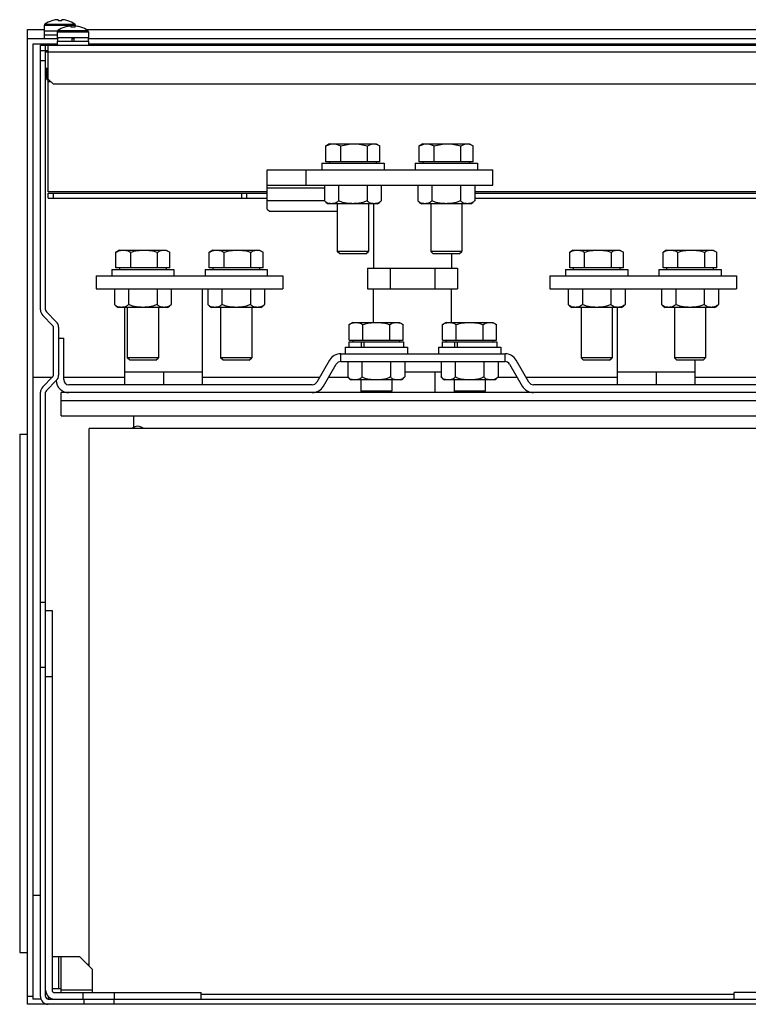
# Model space of a CAD drawing. Header units: millimetres. Extents: x 83 to 681, y 333 to 713.
# Tile 1 of 7: x 83 to 364, y 333 to 713. Entities that reach past the tile are written whole.
import ezdxf

# ---------------------------------------------------------------- set-up
doc = ezdxf.new("R2010")
doc.units = ezdxf.units.MM
doc.header["$LTSCALE"] = 68.636347
doc.layers.get('0').update_dxf_attribs({"linetype": 'CONTINUOUS'})

msp = doc.modelspace()

# ---------------------------------------------------------------- linework, layer by layer
at = {"color": 7, "linetype": 'Continuous'}
for p, q in [((92.42, 708.71), (92.42, 711.03)), ((92.42, 711.03), (104.42, 711.03)), ((92.65, 711.47), (104.19, 711.47)), ((95.33, 712.79), (95.32, 712.81)), ((97.71, 713.19), (97.08, 713.19)), ((97.71, 713.19), (97.71, 712.79)), ((99.13, 712.79), (99.13, 713.19)), ((99.76, 713.19), (99.13, 713.19)), ((101.52, 712.81), (101.51, 712.79)), ((102.71, 710.69), (102.08, 710.69)), ((102.71, 710.29), (102.71, 710.69)), ((104.13, 710.69), (104.13, 710.29)), ((104.76, 710.69), (104.13, 710.69)), ((104.42, 710.69), (104.42, 711.03)), ((85.92, 333.31), (85.92, 709.35)), ((85.92, 709.35), (92.42, 709.35)), ((97.46, 708.71), (92.42, 708.71)), ((92.42, 705.81), (92.42, 707.41)), ((92.42, 707.41), (97.42, 707.41)), ((92.52, 707.41), (92.52, 708.71)), ((97.42, 708.53), (97.42, 706.21)), ((97.42, 708.53), (109.42, 708.53)), ((97.65, 708.97), (109.19, 708.97)), ((100.33, 710.29), (100.32, 710.31)), ((106.52, 710.31), (106.51, 710.29)), ((108.6, 709.35), (658.24, 709.35)), ((109.42, 708.53), (109.42, 706.21)), ((97.52, 705.81), (85.92, 705.81)), ((87.92, 703.81), (87.92, 335.31)), ((97.42, 703.81), (87.92, 703.81)), ((90.92, 601.2), (90.92, 703.31)), ((90.92, 703.31), (675.92, 703.31)), ((92.92, 601.2), (92.92, 703.31)), ((93.92, 646.81), (93.92, 703.31)), ((95.42, 703.31), (95.42, 703.81)), ((109.42, 706.21), (97.42, 706.21)), ((97.42, 704.91), (97.42, 703.31)), ((97.42, 704.91), (109.42, 704.91)), ((97.52, 706.21), (97.52, 704.91)), ((103.09, 704.91), (103.09, 706.21)), ((103.09, 705.96), (103.74, 705.96)), ((103.74, 706.21), (103.74, 704.91)), ((109.32, 706.21), (109.32, 704.91)), ((529.92, 705.81), (109.32, 705.81)), ((109.42, 704.91), (109.42, 703.31)), ((529.92, 703.81), (109.42, 703.81)), ((90.92, 701.31), (93.92, 701.31)), ((92.92, 700.81), (673.92, 700.81)), ((92.92, 697.31), (90.92, 697.31)), ((93.92, 694.31), (92.92, 694.31)), ((93.42, 690.31), (93.42, 694.31)), ((93.42, 690.31), (93.92, 689.81)), ((93.92, 690.31), (95.92, 688.31)), ((93.92, 689.31), (94.92, 689.31)), ((671.42, 688.31), (95.92, 688.31)), ((202.42, 665.31), (201.33, 664.68)), ((202.42, 665.31), (220.42, 665.31)), ((220.42, 665.31), (221.5, 664.68)), ((238.42, 665.31), (237.33, 664.68)), ((238.42, 665.31), (256.42, 665.31)), ((256.42, 665.31), (257.5, 664.68)), ((201.33, 664.68), (201.04, 664.5)), ((201.04, 658.41), (201.04, 664.5)), ((206.73, 658.41), (206.73, 664.5)), ((217.11, 658.41), (217.11, 664.5)), ((221.5, 664.68), (221.8, 664.5)), ((221.8, 658.41), (221.8, 664.5)), ((237.33, 664.68), (237.04, 664.5)), ((237.04, 658.41), (237.04, 664.5)), ((242.73, 658.41), (242.73, 664.5)), ((253.11, 658.41), (253.11, 664.5)), ((257.5, 664.68), (257.8, 664.5)), ((257.8, 658.41), (257.8, 664.5)), ((199.42, 657.81), (199.42, 655.31)), ((199.42, 657.81), (223.42, 657.81)), ((221.8, 658.41), (201.04, 658.41)), ((202.42, 658.41), (202.42, 657.81)), ((220.42, 658.41), (220.42, 657.81)), ((223.42, 657.81), (223.42, 655.31)), ((235.42, 657.81), (235.42, 655.31)), ((235.42, 657.81), (259.42, 657.81)), ((257.8, 658.41), (237.04, 658.41)), ((238.42, 658.41), (238.42, 657.81)), ((256.42, 658.41), (256.42, 657.81)), ((259.42, 657.81), (259.42, 655.31)), ((178.42, 640.11), (178.42, 655.31)), ((178.42, 655.31), (265.42, 655.31)), ((193.42, 649.31), (193.42, 655.31)), ((265.42, 649.31), (265.42, 655.31)), ((178.42, 646.81), (93.92, 646.81)), ((93.92, 644.31), (93.92, 646.31)), ((93.92, 646.31), (178.42, 646.31)), ((95.92, 644.31), (95.92, 646.31)), ((168.42, 646.31), (168.42, 644.31)), ((170.42, 646.31), (170.42, 644.31)), ((178.42, 649.31), (265.42, 649.31)), ((178.42, 648.31), (200.45, 648.31)), ((200.45, 649.31), (200.45, 643.36)), ((205.93, 649.31), (205.93, 643.36)), ((216.9, 649.31), (216.9, 643.36)), ((222.39, 649.31), (222.39, 643.36)), ((236.45, 649.31), (236.45, 643.36)), ((241.93, 649.31), (241.93, 643.36)), ((252.9, 649.31), (252.9, 643.36)), ((258.39, 649.31), (258.39, 643.36)), ((368.42, 646.81), (258.39, 646.81)), ((258.39, 646.31), (368.42, 646.31)), ((93.92, 644.31), (178.42, 644.31)), ((200.49, 643.31), (178.42, 643.31)), ((220.92, 642.21), (201.92, 642.21)), ((205.42, 642.21), (205.42, 623.77)), ((217.42, 642.21), (217.42, 623.77)), ((219.42, 642.21), (219.42, 617.31)), ((256.92, 642.21), (237.92, 642.21)), ((241.42, 642.21), (241.42, 623.77)), ((253.42, 642.21), (253.42, 623.77)), ((258.39, 644.31), (368.42, 644.31)), ((178.42, 640.11), (179.22, 639.31)), ((179.22, 639.31), (205.42, 639.31)), ((120.33, 623.68), (120.04, 623.5)), ((120.04, 617.41), (120.04, 623.5)), ((121.42, 624.31), (120.33, 623.68)), ((121.42, 624.31), (139.42, 624.31)), ((125.73, 617.41), (125.73, 623.5)), ((136.11, 617.41), (136.11, 623.5)), ((139.42, 624.31), (140.5, 623.68)), ((140.5, 623.68), (140.8, 623.5)), ((140.8, 617.41), (140.8, 623.5)), ((156.33, 623.68), (156.04, 623.5)), ((156.04, 617.41), (156.04, 623.5)), ((157.42, 624.31), (156.33, 623.68)), ((157.42, 624.31), (175.42, 624.31)), ((161.73, 617.41), (161.73, 623.5)), ((172.11, 617.41), (172.11, 623.5)), ((175.42, 624.31), (176.5, 623.68)), ((176.5, 623.68), (176.8, 623.5)), ((176.8, 617.41), (176.8, 623.5)), ((206.38, 622.81), (205.42, 623.77)), ((217.42, 623.77), (205.42, 623.77)), ((216.45, 622.81), (217.42, 623.77)), ((242.38, 622.81), (241.42, 623.77)), ((253.42, 623.77), (241.42, 623.77)), ((252.45, 622.81), (253.42, 623.77)), ((295.33, 623.68), (295.04, 623.5)), ((295.04, 617.41), (295.04, 623.5)), ((296.42, 624.31), (295.33, 623.68)), ((296.42, 624.31), (314.42, 624.31)), ((300.73, 617.41), (300.73, 623.5)), ((311.11, 617.41), (311.11, 623.5)), ((314.42, 624.31), (315.5, 623.68)), ((315.5, 623.68), (315.8, 623.5)), ((315.8, 617.41), (315.8, 623.5)), ((331.33, 623.68), (331.04, 623.5)), ((331.04, 617.41), (331.04, 623.5)), ((332.42, 624.31), (331.33, 623.68)), ((332.42, 624.31), (350.42, 624.31)), ((336.73, 617.41), (336.73, 623.5)), ((347.11, 617.41), (347.11, 623.5)), ((350.42, 624.31), (351.5, 623.68)), ((351.5, 623.68), (351.8, 623.5)), ((351.8, 617.41), (351.8, 623.5)), ((216.45, 622.81), (206.38, 622.81)), ((252.45, 622.81), (242.38, 622.81)), ((249.42, 622.81), (249.42, 617.31)), ((118.42, 616.81), (118.42, 614.31)), ((118.42, 616.81), (142.42, 616.81)), ((140.8, 617.41), (120.04, 617.41)), ((121.42, 617.41), (121.42, 616.81)), ((139.42, 617.41), (139.42, 616.81)), ((142.42, 616.81), (142.42, 614.31)), ((154.42, 616.81), (154.42, 614.31)), ((154.42, 616.81), (178.42, 616.81)), ((176.8, 617.41), (156.04, 617.41)), ((157.42, 617.41), (157.42, 616.81)), ((175.42, 617.41), (175.42, 616.81)), ((178.42, 616.81), (178.42, 614.31)), ((217.1, 617.31), (217.1, 609.31)), ((217.1, 617.31), (251.74, 617.31)), ((225.76, 617.31), (225.76, 609.31)), ((243.08, 617.31), (243.08, 609.31)), ((251.74, 617.31), (251.74, 609.31)), ((293.42, 616.81), (293.42, 614.31)), ((293.42, 616.81), (317.42, 616.81)), ((315.8, 617.41), (295.04, 617.41)), ((296.42, 617.41), (296.42, 616.81)), ((314.42, 617.41), (314.42, 616.81)), ((317.42, 616.81), (317.42, 614.31)), ((329.42, 616.81), (329.42, 614.31)), ((329.42, 616.81), (353.42, 616.81)), ((351.8, 617.41), (331.04, 617.41)), ((332.42, 617.41), (332.42, 616.81)), ((350.42, 617.41), (350.42, 616.81)), ((353.42, 616.81), (353.42, 614.31)), ((112.42, 614.31), (112.42, 609.31)), ((112.42, 614.31), (184.42, 614.31)), ((184.42, 614.31), (184.42, 609.31)), ((287.42, 614.31), (287.42, 609.31)), ((287.42, 614.31), (359.42, 614.31)), ((359.42, 614.31), (359.42, 609.31)), ((112.42, 609.31), (184.42, 609.31)), ((119.45, 609.31), (119.45, 603.36)), ((124.93, 609.31), (124.93, 603.36)), ((135.9, 609.31), (135.9, 603.36)), ((141.39, 609.31), (141.39, 603.36)), ((153.42, 572.31), (153.42, 609.31)), ((155.45, 609.31), (155.45, 603.36)), ((160.93, 609.31), (160.93, 603.36)), ((171.9, 609.31), (171.9, 603.36)), ((177.39, 609.31), (177.39, 603.36)), ((217.1, 609.31), (251.74, 609.31)), ((219.42, 596.41), (219.42, 609.31)), ((249.42, 596.41), (249.42, 609.31)), ((287.42, 609.31), (359.42, 609.31)), ((294.45, 609.31), (294.45, 603.36)), ((299.93, 609.31), (299.93, 603.36)), ((310.9, 609.31), (310.9, 603.36)), ((316.39, 609.31), (316.39, 603.36)), ((330.45, 609.31), (330.45, 603.36)), ((335.93, 609.31), (335.93, 603.36)), ((346.9, 609.31), (346.9, 603.36)), ((352.39, 609.31), (352.39, 603.36)), ((97.04, 596.66), (93.21, 600.49)), ((139.92, 602.21), (120.92, 602.21)), ((123.42, 572.31), (123.42, 602.21)), ((124.42, 602.21), (124.42, 582.77)), ((136.42, 602.21), (136.42, 582.77)), ((175.92, 602.21), (156.92, 602.21)), ((160.42, 602.21), (160.42, 582.77)), ((172.42, 602.21), (172.42, 582.77)), ((314.92, 602.21), (295.92, 602.21)), ((299.42, 602.21), (299.42, 582.77)), ((311.42, 602.21), (311.42, 582.77)), ((313.42, 572.31), (313.42, 602.21)), ((350.92, 602.21), (331.92, 602.21)), ((335.42, 602.21), (335.42, 582.77)), ((347.42, 602.21), (347.42, 582.77)), ((91.8, 599.08), (95.63, 595.25)), ((95.92, 576.07), (95.92, 594.54)), ((97.92, 594.54), (97.92, 576.07)), ((211.42, 596.41), (210.03, 595.6)), ((210.03, 589.51), (210.03, 595.6)), ((211.42, 596.41), (229.42, 596.41)), ((215.22, 589.51), (215.22, 595.6)), ((225.62, 589.51), (225.62, 595.6)), ((229.42, 596.41), (230.81, 595.6)), ((230.81, 589.51), (230.81, 595.6)), ((247.42, 596.41), (246.03, 595.6)), ((246.03, 589.51), (246.03, 595.6)), ((247.42, 596.41), (265.42, 596.41)), ((251.22, 589.51), (251.22, 595.6)), ((261.62, 589.51), (261.62, 595.6)), ((265.42, 596.41), (266.81, 595.6)), ((266.81, 589.51), (266.81, 595.6)), ((97.92, 590.31), (99.92, 590.31)), ((99.92, 574.31), (99.92, 590.31)), ((209.87, 588.91), (209.87, 586.81)), ((209.87, 588.91), (230.97, 588.91)), ((210.03, 589.51), (230.81, 589.51)), ((211.42, 589.51), (211.42, 588.91)), ((214.7, 586.81), (214.7, 588.91)), ((215.61, 588.91), (215.61, 586.81)), ((229.42, 589.51), (229.42, 588.91)), ((230.97, 588.91), (230.97, 586.81)), ((245.87, 588.91), (245.87, 586.81)), ((245.87, 588.91), (266.97, 588.91)), ((246.03, 589.51), (266.81, 589.51)), ((247.42, 589.51), (247.42, 588.91)), ((250.7, 586.81), (250.7, 588.91)), ((251.61, 588.91), (251.61, 586.81)), ((265.42, 589.51), (265.42, 588.91)), ((266.97, 588.91), (266.97, 586.81)), ((208.42, 586.81), (208.42, 584.31)), ((208.42, 586.81), (232.42, 586.81)), ((232.42, 586.81), (232.42, 584.31)), ((244.42, 586.81), (244.42, 584.31)), ((244.42, 586.81), (268.42, 586.81)), ((268.42, 586.81), (268.42, 584.31)), ((125.38, 581.81), (124.42, 582.77)), ((136.42, 582.77), (124.42, 582.77)), ((135.45, 581.81), (125.38, 581.81)), ((135.45, 581.81), (136.42, 582.77)), ((161.38, 581.81), (160.42, 582.77)), ((172.42, 582.77), (160.42, 582.77)), ((171.45, 581.81), (161.38, 581.81)), ((171.45, 581.81), (172.42, 582.77)), ((202.4, 581.81), (197.49, 573.31)), ((206.73, 581.31), (206.73, 584.31)), ((206.73, 584.31), (270.1, 584.31)), ((206.73, 581.31), (270.1, 581.31)), ((209.45, 581.31), (209.45, 575.36)), ((214.93, 581.31), (214.93, 575.36)), ((225.9, 581.31), (225.9, 575.36)), ((231.39, 581.31), (231.39, 575.36)), ((245.45, 581.31), (245.45, 575.36)), ((250.93, 581.31), (250.93, 575.36)), ((261.9, 581.31), (261.9, 575.36)), ((267.39, 581.31), (267.39, 575.36)), ((270.1, 581.31), (270.1, 584.31)), ((279.34, 573.31), (274.43, 581.81)), ((300.38, 581.81), (299.42, 582.77)), ((311.42, 582.77), (299.42, 582.77)), ((310.45, 581.81), (300.38, 581.81)), ((310.45, 581.81), (311.42, 582.77)), ((336.38, 581.81), (335.42, 582.77)), ((347.42, 582.77), (335.42, 582.77)), ((346.45, 581.81), (336.38, 581.81)), ((343.42, 572.31), (343.42, 581.81)), ((346.45, 581.81), (347.42, 582.77)), ((200.09, 571.81), (205, 580.31)), ((271.83, 580.31), (276.74, 571.81)), ((87.92, 575.27), (95.53, 575.27)), ((95.63, 575.36), (91.8, 571.54)), ((93.21, 570.12), (97.04, 573.95)), ((99.92, 575.27), (123.42, 575.27)), ((123.42, 577.31), (153.42, 577.31)), ((138.42, 577.31), (138.42, 572.31)), ((153.42, 575.27), (198.63, 575.27)), ((202.09, 575.27), (209.45, 575.27)), ((229.92, 574.21), (210.92, 574.21)), ((214.42, 574.21), (214.42, 569.87)), ((226.42, 574.21), (226.42, 569.87)), ((231.39, 577.31), (245.45, 577.31)), ((243.08, 577.31), (243.08, 569.31)), ((265.92, 574.21), (246.92, 574.21)), ((250.42, 574.21), (250.42, 569.87)), ((262.42, 574.21), (262.42, 569.87)), ((267.39, 575.27), (274.74, 575.27)), ((278.21, 575.27), (313.42, 575.27)), ((313.42, 577.31), (343.42, 577.31)), ((328.42, 577.31), (328.42, 572.31)), ((343.42, 575.27), (373.63, 575.27)), ((195.76, 572.31), (101.92, 572.31)), ((214.98, 569.31), (214.42, 569.87)), ((226.42, 569.87), (214.42, 569.87)), ((225.86, 569.31), (226.42, 569.87)), ((250.98, 569.31), (250.42, 569.87)), ((262.42, 569.87), (250.42, 569.87)), ((261.86, 569.31), (262.42, 569.87)), ((370.76, 572.31), (281.07, 572.31)), ((90.92, 336.31), (90.92, 569.42)), ((92.92, 336.31), (92.92, 569.42)), ((98.92, 560.31), (98.92, 569.31)), ((670.92, 569.31), (98.92, 569.31)), ((98.92, 566.31), (670.92, 566.31)), ((98.92, 560.31), (670.92, 560.31)), ((126.85, 560.31), (126.85, 555.81)), ((109.72, 348.01), (109.72, 555.52)), ((375.12, 555.52), (109.72, 555.52)), ((82.92, 553.31), (82.92, 353.31)), ((82.92, 553.31), (85.92, 553.31)), ((92.92, 488.31), (90.92, 488.31)), ((92.92, 485.31), (95.42, 485.31)), ((95.42, 485.31), (95.42, 338.81)), ((92.92, 463.31), (90.92, 463.31)), ((92.92, 459.81), (95.42, 459.81)), ((87.92, 375.37), (90.92, 375.37)), ((82.92, 353.31), (85.92, 353.31)), ((95.42, 351.81), (105.92, 351.81)), ((97.92, 351.81), (97.92, 339.31)), ((98.92, 337.81), (98.92, 351.81)), ((110.92, 346.81), (105.92, 351.81)), ((108.92, 348.81), (109.72, 348.81)), ((110.92, 346.81), (110.92, 337.81)), ((98.92, 339.31), (95.42, 339.31)), ((110.92, 338.81), (98.92, 338.81)), ((87.92, 336.31), (85.92, 336.31)), ((91.33, 335.31), (87.92, 335.31)), ((93.92, 336.31), (93.92, 335.31)), ((93.92, 335.31), (672.92, 335.31)), ((96.42, 337.81), (152.92, 337.81)), ((107.42, 335.31), (107.42, 337.81)), ((107.67, 335.31), (107.67, 333.31)), ((119.17, 335.31), (119.17, 333.31)), ((119.42, 335.31), (119.42, 337.81)), ((152.92, 335.31), (152.92, 337.81)), ((358.42, 337.14), (152.92, 337.14)), ((408.42, 337.81), (358.42, 337.81)), ((358.42, 335.31), (358.42, 337.81)), ((680.92, 333.31), (85.92, 333.31))]:
    msp.add_line(p, q, dxfattribs=at)
for centre, radius, start, end in [((92.96, 711.03), 0.54, 125.2515, 180), ((98.42, 703.31), 10, 108.0819, 125.2515), ((98.42, 703.31), 9.97, 97.7067, 108.0605), ((98.42, 701.76), 11.05, 86.3163, 93.6837), ((98.42, 703.31), 9.97, 71.9395, 82.2936), ((103.42, 700.81), 9.97, 97.7064, 108.0605), ((98.42, 703.31), 10, 54.7485, 71.9181), ((103.88, 711.03), 0.54, 0, 54.7485), ((103.42, 700.81), 9.97, 71.9395, 82.2936), ((97.96, 708.53), 0.54, 125.2515, 180), ((103.42, 700.81), 10, 108.0819, 125.2515), ((103.42, 699.25), 11.06, 86.3191, 93.6809), ((103.42, 700.81), 10, 54.7485, 71.9181), ((108.88, 708.53), 0.54, 0, 54.7485), ((203.26, 645.44), 3.5, 216.4956, 247.4183), ((219.57, 645.44), 3.5, 292.5817, 323.5044), ((239.26, 645.44), 3.5, 216.4956, 247.4183), ((255.57, 645.44), 3.5, 292.5817, 323.5044), ((93.92, 601.2), 3, 180, 225), ((93.92, 601.2), 1, 180, 225), ((122.26, 605.44), 3.5, 216.4956, 247.4183), ((138.57, 605.44), 3.5, 292.5817, 323.5044), ((139.24, 604.95), 2.67, 315.8293, 323.5267), ((158.26, 605.44), 3.5, 216.4956, 247.4183), ((174.57, 605.44), 3.5, 292.5817, 323.5044), ((175.24, 604.95), 2.67, 315.8293, 323.5267), ((297.26, 605.44), 3.5, 216.4956, 247.4183), ((313.57, 605.44), 3.5, 292.5817, 323.5044), ((314.24, 604.95), 2.67, 315.8293, 323.5267), ((333.26, 605.44), 3.5, 216.4956, 247.4183), ((349.57, 605.44), 3.5, 292.5817, 323.5044), ((350.24, 604.95), 2.67, 315.8293, 323.5267), ((94.92, 594.54), 3, 0, 45), ((94.92, 594.54), 1, 0, 45), ((206.73, 579.31), 5, 90, 150), ((206.73, 579.31), 2, 90, 150), ((270.1, 579.31), 5, 30, 90), ((270.1, 579.31), 2, 30, 90), ((94.92, 576.07), 1, 315, 360), ((101.92, 574.31), 5, 183.7595, 270), ((94.92, 576.07), 3, 315, 360), ((101.92, 574.31), 2, 180, 270), ((212.26, 577.44), 3.5, 216.4956, 247.4183), ((228.58, 577.44), 3.5, 292.5817, 323.5044), ((229.24, 576.95), 2.67, 315.8348, 323.5267), ((248.26, 577.44), 3.5, 216.4956, 247.4183), ((264.58, 577.44), 3.5, 292.5817, 323.5044), ((265.24, 576.95), 2.67, 315.8348, 323.5267), ((93.92, 569.42), 3, 135, 180), ((93.92, 569.42), 1, 135, 180), ((195.76, 574.31), 2, 270, 330), ((195.76, 574.31), 5, 270, 330), ((281.07, 574.31), 5, 210, 270), ((281.07, 574.31), 2, 210, 270), ((128.42, 553.31), 3, 47.8427, 132.1419), ((96.42, 338.81), 3.5, 180, 270), ((96.42, 338.81), 1, 180, 270), ((93.92, 336.31), 3, 180, 270), ((93.92, 336.31), 1, 180, 270)]:
    msp.add_arc(centre, radius, start, end, dxfattribs=at)
for points, knots in [([(201.04, 664.5), (201.49, 664.74), (202.19, 665.05), (203.16, 665.27), (203.65, 665.31), (203.89, 665.31)], [0, 0, 0, 0, 0.511196, 0.75745, 1, 1, 1, 1]), ([(203.89, 665.31), (204.13, 665.31), (204.61, 665.27), (205.59, 665.05), (206.28, 664.74), (206.73, 664.5)], [0, 0, 0, 0, 0.242549, 0.488805, 1, 1, 1, 1]), ([(206.73, 664.5), (207.57, 664.75), (209.28, 665.15), (211.04, 665.31), (211.92, 665.31)], [0, 0, 0, 0, 0.50011, 1, 1, 1, 1]), ([(211.92, 665.31), (212.8, 665.31), (214.55, 665.15), (216.26, 664.75), (217.11, 664.5)], [0, 0, 0, 0, 0.49989, 1, 1, 1, 1]), ([(217.11, 664.5), (217.29, 664.62), (217.67, 664.84), (218.25, 665.1), (218.85, 665.27), (219.25, 665.31), (219.45, 665.31)], [0, 0, 0, 0, 0.264771, 0.51844, 0.762232, 1, 1, 1, 1]), ([(219.45, 665.31), (219.62, 665.31), (219.98, 665.28), (220.68, 665.11), (221.18, 664.87), (221.5, 664.68)], [0, 0, 0, 0, 0.240158, 0.485069, 1, 1, 1, 1]), ([(237.04, 664.5), (237.49, 664.74), (238.19, 665.05), (239.16, 665.27), (239.65, 665.31), (239.89, 665.31)], [0, 0, 0, 0, 0.511196, 0.75745, 1, 1, 1, 1]), ([(239.89, 665.31), (240.13, 665.31), (240.61, 665.27), (241.59, 665.05), (242.28, 664.74), (242.73, 664.5)], [0, 0, 0, 0, 0.242549, 0.488805, 1, 1, 1, 1]), ([(242.73, 664.5), (243.57, 664.75), (245.28, 665.15), (247.04, 665.31), (247.92, 665.31)], [0, 0, 0, 0, 0.50011, 1, 1, 1, 1]), ([(247.92, 665.31), (248.8, 665.31), (250.55, 665.15), (252.26, 664.75), (253.11, 664.5)], [0, 0, 0, 0, 0.49989, 1, 1, 1, 1]), ([(253.11, 664.5), (253.29, 664.62), (253.67, 664.84), (254.25, 665.1), (254.85, 665.27), (255.25, 665.31), (255.45, 665.31)], [0, 0, 0, 0, 0.264771, 0.51844, 0.762232, 1, 1, 1, 1]), ([(255.45, 665.31), (255.62, 665.31), (255.98, 665.28), (256.68, 665.11), (257.18, 664.87), (257.5, 664.68)], [0, 0, 0, 0, 0.240158, 0.485069, 1, 1, 1, 1]), ([(203.19, 642.21), (202.95, 642.21), (202.48, 642.24), (201.76, 642.39), (201.17, 642.66), (200.74, 643.01), (200.54, 643.23), (200.45, 643.36)], [0, 0, 0, 0, 0.23027, 0.464395, 0.71243, 0.849047, 1, 1, 1, 1]), ([(205.93, 643.36), (205.84, 643.23), (205.64, 643.01), (205.21, 642.66), (204.63, 642.39), (203.91, 642.24), (203.43, 642.21), (203.19, 642.21)], [0, 0, 0, 0, 0.150953, 0.287571, 0.535605, 0.76973, 1, 1, 1, 1]), ([(211.42, 642.21), (210.95, 642.21), (210, 642.24), (208.59, 642.38), (207.2, 642.7), (206.33, 643.09), (205.93, 643.36)], [0, 0, 0, 0, 0.250224, 0.500404, 0.750434, 1, 1, 1, 1]), ([(216.9, 643.36), (216.51, 643.09), (215.64, 642.7), (214.25, 642.38), (212.84, 642.24), (211.89, 642.21), (211.42, 642.21)], [0, 0, 0, 0, 0.249566, 0.499596, 0.749776, 1, 1, 1, 1]), ([(219.65, 642.21), (219.41, 642.21), (218.93, 642.24), (218.21, 642.39), (217.63, 642.66), (217.19, 643.01), (217, 643.23), (216.9, 643.36)], [0, 0, 0, 0, 0.23027, 0.464395, 0.71243, 0.849047, 1, 1, 1, 1]), ([(222.39, 643.36), (222.3, 643.23), (222.1, 643.01), (221.67, 642.66), (221.08, 642.39), (220.36, 642.24), (219.88, 642.21), (219.65, 642.21)], [0, 0, 0, 0, 0.150953, 0.287571, 0.535605, 0.76973, 1, 1, 1, 1]), ([(239.19, 642.21), (238.95, 642.21), (238.48, 642.24), (237.76, 642.39), (237.17, 642.66), (236.74, 643.01), (236.54, 643.23), (236.45, 643.36)], [0, 0, 0, 0, 0.23027, 0.464395, 0.71243, 0.849047, 1, 1, 1, 1]), ([(241.93, 643.36), (241.84, 643.23), (241.64, 643.01), (241.21, 642.66), (240.63, 642.39), (239.91, 642.24), (239.43, 642.21), (239.19, 642.21)], [0, 0, 0, 0, 0.150953, 0.287571, 0.535605, 0.76973, 1, 1, 1, 1]), ([(247.42, 642.21), (246.95, 642.21), (246, 642.24), (244.59, 642.38), (243.2, 642.7), (242.33, 643.09), (241.93, 643.36)], [0, 0, 0, 0, 0.250224, 0.500404, 0.750434, 1, 1, 1, 1]), ([(252.9, 643.36), (252.51, 643.09), (251.64, 642.7), (250.25, 642.38), (248.84, 642.24), (247.89, 642.21), (247.42, 642.21)], [0, 0, 0, 0, 0.249566, 0.499596, 0.749776, 1, 1, 1, 1]), ([(255.65, 642.21), (255.41, 642.21), (254.93, 642.24), (254.21, 642.39), (253.63, 642.66), (253.19, 643.01), (253, 643.23), (252.9, 643.36)], [0, 0, 0, 0, 0.23027, 0.464395, 0.71243, 0.849047, 1, 1, 1, 1]), ([(258.39, 643.36), (258.3, 643.23), (258.1, 643.01), (257.67, 642.66), (257.08, 642.39), (256.36, 642.24), (255.88, 642.21), (255.65, 642.21)], [0, 0, 0, 0, 0.150953, 0.287571, 0.535605, 0.76973, 1, 1, 1, 1]), ([(120.04, 623.5), (120.49, 623.74), (121.19, 624.05), (122.16, 624.27), (122.65, 624.31), (122.89, 624.31)], [0, 0, 0, 0, 0.511196, 0.75745, 1, 1, 1, 1]), ([(122.89, 624.31), (123.13, 624.31), (123.61, 624.27), (124.59, 624.05), (125.28, 623.74), (125.73, 623.5)], [0, 0, 0, 0, 0.242549, 0.488805, 1, 1, 1, 1]), ([(125.73, 623.5), (126.57, 623.75), (128.28, 624.15), (130.04, 624.31), (130.92, 624.31)], [0, 0, 0, 0, 0.50011, 1, 1, 1, 1]), ([(130.92, 624.31), (131.8, 624.31), (133.55, 624.15), (135.26, 623.75), (136.11, 623.5)], [0, 0, 0, 0, 0.49989, 1, 1, 1, 1]), ([(136.11, 623.5), (136.29, 623.62), (136.67, 623.84), (137.25, 624.1), (137.85, 624.27), (138.25, 624.31), (138.45, 624.31)], [0, 0, 0, 0, 0.264771, 0.51844, 0.762232, 1, 1, 1, 1]), ([(138.45, 624.31), (138.62, 624.31), (138.98, 624.28), (139.68, 624.11), (140.18, 623.87), (140.5, 623.68)], [0, 0, 0, 0, 0.240158, 0.485069, 1, 1, 1, 1]), ([(156.04, 623.5), (156.49, 623.74), (157.19, 624.05), (158.16, 624.27), (158.65, 624.31), (158.89, 624.31)], [0, 0, 0, 0, 0.511196, 0.75745, 1, 1, 1, 1]), ([(158.89, 624.31), (159.13, 624.31), (159.61, 624.27), (160.59, 624.05), (161.28, 623.74), (161.73, 623.5)], [0, 0, 0, 0, 0.242549, 0.488805, 1, 1, 1, 1]), ([(161.73, 623.5), (162.57, 623.75), (164.28, 624.15), (166.04, 624.31), (166.92, 624.31)], [0, 0, 0, 0, 0.50011, 1, 1, 1, 1]), ([(166.92, 624.31), (167.8, 624.31), (169.55, 624.15), (171.26, 623.75), (172.11, 623.5)], [0, 0, 0, 0, 0.49989, 1, 1, 1, 1]), ([(172.11, 623.5), (172.29, 623.62), (172.67, 623.84), (173.25, 624.1), (173.85, 624.27), (174.25, 624.31), (174.45, 624.31)], [0, 0, 0, 0, 0.264771, 0.51844, 0.762232, 1, 1, 1, 1]), ([(174.45, 624.31), (174.62, 624.31), (174.98, 624.28), (175.68, 624.11), (176.18, 623.87), (176.5, 623.68)], [0, 0, 0, 0, 0.240158, 0.485069, 1, 1, 1, 1]), ([(295.04, 623.5), (295.49, 623.74), (296.19, 624.05), (297.16, 624.27), (297.65, 624.31), (297.89, 624.31)], [0, 0, 0, 0, 0.511196, 0.75745, 1, 1, 1, 1]), ([(297.89, 624.31), (298.13, 624.31), (298.61, 624.27), (299.59, 624.05), (300.28, 623.74), (300.73, 623.5)], [0, 0, 0, 0, 0.242549, 0.488805, 1, 1, 1, 1]), ([(300.73, 623.5), (301.57, 623.75), (303.28, 624.15), (305.04, 624.31), (305.92, 624.31)], [0, 0, 0, 0, 0.50011, 1, 1, 1, 1]), ([(305.92, 624.31), (306.8, 624.31), (308.55, 624.15), (310.26, 623.75), (311.11, 623.5)], [0, 0, 0, 0, 0.49989, 1, 1, 1, 1]), ([(311.11, 623.5), (311.29, 623.62), (311.67, 623.84), (312.25, 624.1), (312.85, 624.27), (313.25, 624.31), (313.45, 624.31)], [0, 0, 0, 0, 0.264771, 0.51844, 0.762232, 1, 1, 1, 1]), ([(313.45, 624.31), (313.62, 624.31), (313.98, 624.28), (314.68, 624.11), (315.18, 623.87), (315.5, 623.68)], [0, 0, 0, 0, 0.240158, 0.485069, 1, 1, 1, 1]), ([(331.04, 623.5), (331.49, 623.74), (332.19, 624.05), (333.16, 624.27), (333.65, 624.31), (333.89, 624.31)], [0, 0, 0, 0, 0.511196, 0.75745, 1, 1, 1, 1]), ([(333.89, 624.31), (334.13, 624.31), (334.61, 624.27), (335.59, 624.05), (336.28, 623.74), (336.73, 623.5)], [0, 0, 0, 0, 0.242549, 0.488805, 1, 1, 1, 1]), ([(336.73, 623.5), (337.57, 623.75), (339.28, 624.15), (341.04, 624.31), (341.92, 624.31)], [0, 0, 0, 0, 0.50011, 1, 1, 1, 1]), ([(341.92, 624.31), (342.8, 624.31), (344.55, 624.15), (346.26, 623.75), (347.11, 623.5)], [0, 0, 0, 0, 0.49989, 1, 1, 1, 1]), ([(347.11, 623.5), (347.29, 623.62), (347.67, 623.84), (348.25, 624.1), (348.85, 624.27), (349.25, 624.31), (349.45, 624.31)], [0, 0, 0, 0, 0.264771, 0.51844, 0.762232, 1, 1, 1, 1]), ([(349.45, 624.31), (349.62, 624.31), (349.98, 624.28), (350.68, 624.11), (351.18, 623.87), (351.5, 623.68)], [0, 0, 0, 0, 0.240158, 0.485069, 1, 1, 1, 1]), ([(122.19, 602.21), (121.95, 602.21), (121.48, 602.24), (120.76, 602.39), (120.17, 602.66), (119.74, 603.01), (119.54, 603.23), (119.45, 603.36)], [0, 0, 0, 0, 0.23027, 0.464395, 0.712429, 0.849047, 1, 1, 1, 1]), ([(124.93, 603.36), (124.84, 603.23), (124.64, 603.01), (124.21, 602.66), (123.63, 602.39), (122.91, 602.24), (122.43, 602.21), (122.19, 602.21)], [0, 0, 0, 0, 0.150953, 0.287571, 0.535605, 0.769731, 1, 1, 1, 1]), ([(130.42, 602.21), (129.95, 602.21), (129, 602.24), (127.59, 602.38), (126.2, 602.7), (125.33, 603.09), (124.93, 603.36)], [0, 0, 0, 0, 0.250224, 0.500404, 0.750435, 1, 1, 1, 1]), ([(135.9, 603.36), (135.51, 603.09), (134.64, 602.7), (133.25, 602.38), (131.84, 602.24), (130.89, 602.21), (130.42, 602.21)], [0, 0, 0, 0, 0.249566, 0.499596, 0.749776, 1, 1, 1, 1]), ([(138.65, 602.21), (138.41, 602.21), (137.93, 602.24), (137.21, 602.39), (136.63, 602.66), (136.19, 603.01), (136, 603.23), (135.9, 603.36)], [0, 0, 0, 0, 0.23027, 0.464395, 0.71243, 0.849047, 1, 1, 1, 1]), ([(141.16, 603.08), (140.98, 602.9), (140.59, 602.61), (139.94, 602.35), (139.29, 602.23), (138.86, 602.21), (138.65, 602.21)], [0, 0, 0, 0, 0.276294, 0.52536, 0.764203, 1, 1, 1, 1]), ([(158.19, 602.21), (157.95, 602.21), (157.48, 602.24), (156.76, 602.39), (156.17, 602.66), (155.74, 603.01), (155.54, 603.23), (155.45, 603.36)], [0, 0, 0, 0, 0.23027, 0.464395, 0.712429, 0.849047, 1, 1, 1, 1]), ([(160.93, 603.36), (160.84, 603.23), (160.64, 603.01), (160.21, 602.66), (159.63, 602.39), (158.91, 602.24), (158.43, 602.21), (158.19, 602.21)], [0, 0, 0, 0, 0.150953, 0.287571, 0.535605, 0.769731, 1, 1, 1, 1]), ([(166.42, 602.21), (165.95, 602.21), (165, 602.24), (163.59, 602.38), (162.2, 602.7), (161.33, 603.09), (160.93, 603.36)], [0, 0, 0, 0, 0.250224, 0.500404, 0.750435, 1, 1, 1, 1]), ([(171.9, 603.36), (171.51, 603.09), (170.64, 602.7), (169.25, 602.38), (167.84, 602.24), (166.89, 602.21), (166.42, 602.21)], [0, 0, 0, 0, 0.249566, 0.499596, 0.749776, 1, 1, 1, 1]), ([(174.65, 602.21), (174.41, 602.21), (173.93, 602.24), (173.21, 602.39), (172.63, 602.66), (172.19, 603.01), (172, 603.23), (171.9, 603.36)], [0, 0, 0, 0, 0.23027, 0.464395, 0.71243, 0.849047, 1, 1, 1, 1]), ([(177.16, 603.08), (176.98, 602.9), (176.59, 602.61), (175.94, 602.35), (175.29, 602.23), (174.86, 602.21), (174.65, 602.21)], [0, 0, 0, 0, 0.276294, 0.52536, 0.764203, 1, 1, 1, 1]), ([(297.19, 602.21), (296.95, 602.21), (296.48, 602.24), (295.76, 602.39), (295.17, 602.66), (294.74, 603.01), (294.54, 603.23), (294.45, 603.36)], [0, 0, 0, 0, 0.23027, 0.464395, 0.712429, 0.849047, 1, 1, 1, 1]), ([(299.93, 603.36), (299.84, 603.23), (299.64, 603.01), (299.21, 602.66), (298.63, 602.39), (297.91, 602.24), (297.43, 602.21), (297.19, 602.21)], [0, 0, 0, 0, 0.150953, 0.287571, 0.535605, 0.769731, 1, 1, 1, 1]), ([(305.42, 602.21), (304.95, 602.21), (304, 602.24), (302.59, 602.38), (301.2, 602.7), (300.33, 603.09), (299.93, 603.36)], [0, 0, 0, 0, 0.250224, 0.500404, 0.750435, 1, 1, 1, 1]), ([(310.9, 603.36), (310.51, 603.09), (309.64, 602.7), (308.25, 602.38), (306.84, 602.24), (305.89, 602.21), (305.42, 602.21)], [0, 0, 0, 0, 0.249566, 0.499596, 0.749776, 1, 1, 1, 1]), ([(313.65, 602.21), (313.41, 602.21), (312.93, 602.24), (312.21, 602.39), (311.63, 602.66), (311.19, 603.01), (311, 603.23), (310.9, 603.36)], [0, 0, 0, 0, 0.23027, 0.464395, 0.71243, 0.849047, 1, 1, 1, 1]), ([(316.16, 603.08), (315.98, 602.9), (315.59, 602.61), (314.94, 602.35), (314.29, 602.23), (313.86, 602.21), (313.65, 602.21)], [0, 0, 0, 0, 0.276294, 0.52536, 0.764203, 1, 1, 1, 1]), ([(333.19, 602.21), (332.95, 602.21), (332.48, 602.24), (331.76, 602.39), (331.17, 602.66), (330.74, 603.01), (330.54, 603.23), (330.45, 603.36)], [0, 0, 0, 0, 0.23027, 0.464395, 0.712429, 0.849047, 1, 1, 1, 1]), ([(335.93, 603.36), (335.84, 603.23), (335.64, 603.01), (335.21, 602.66), (334.63, 602.39), (333.91, 602.24), (333.43, 602.21), (333.19, 602.21)], [0, 0, 0, 0, 0.150953, 0.287571, 0.535605, 0.769731, 1, 1, 1, 1]), ([(341.42, 602.21), (340.95, 602.21), (340, 602.24), (338.59, 602.38), (337.2, 602.7), (336.33, 603.09), (335.93, 603.36)], [0, 0, 0, 0, 0.250224, 0.500404, 0.750435, 1, 1, 1, 1]), ([(346.9, 603.36), (346.51, 603.09), (345.64, 602.7), (344.25, 602.38), (342.84, 602.24), (341.89, 602.21), (341.42, 602.21)], [0, 0, 0, 0, 0.249566, 0.499596, 0.749776, 1, 1, 1, 1]), ([(349.65, 602.21), (349.41, 602.21), (348.93, 602.24), (348.21, 602.39), (347.63, 602.66), (347.19, 603.01), (347, 603.23), (346.9, 603.36)], [0, 0, 0, 0, 0.23027, 0.464395, 0.71243, 0.849047, 1, 1, 1, 1]), ([(352.16, 603.08), (351.98, 602.9), (351.59, 602.61), (350.94, 602.35), (350.29, 602.23), (349.86, 602.21), (349.65, 602.21)], [0, 0, 0, 0, 0.276294, 0.52536, 0.764203, 1, 1, 1, 1]), ([(210.03, 595.6), (210.23, 595.72), (210.65, 595.94), (211.3, 596.2), (211.96, 596.37), (212.4, 596.41), (212.63, 596.41)], [0, 0, 0, 0, 0.261636, 0.514488, 0.75959, 1, 1, 1, 1]), ([(212.63, 596.41), (212.85, 596.41), (213.29, 596.37), (213.95, 596.2), (214.6, 595.94), (215.02, 595.72), (215.22, 595.6)], [0, 0, 0, 0, 0.240405, 0.485503, 0.738358, 1, 1, 1, 1]), ([(215.22, 595.6), (216.07, 595.85), (217.78, 596.25), (219.54, 596.41), (220.42, 596.41)], [0, 0, 0, 0, 0.500094, 1, 1, 1, 1]), ([(220.42, 596.41), (221.3, 596.41), (223.06, 596.25), (224.77, 595.85), (225.62, 595.6)], [0, 0, 0, 0, 0.499896, 1, 1, 1, 1]), ([(225.62, 595.6), (225.82, 595.72), (226.24, 595.94), (226.89, 596.2), (227.55, 596.37), (227.99, 596.41), (228.21, 596.41)], [0, 0, 0, 0, 0.261636, 0.514488, 0.75959, 1, 1, 1, 1]), ([(228.21, 596.41), (228.43, 596.41), (228.88, 596.37), (229.54, 596.2), (230.19, 595.94), (230.6, 595.72), (230.81, 595.6)], [0, 0, 0, 0, 0.240405, 0.485503, 0.738358, 1, 1, 1, 1]), ([(246.03, 595.6), (246.23, 595.72), (246.65, 595.94), (247.3, 596.2), (247.96, 596.37), (248.4, 596.41), (248.63, 596.41)], [0, 0, 0, 0, 0.261636, 0.514488, 0.75959, 1, 1, 1, 1]), ([(248.63, 596.41), (248.85, 596.41), (249.29, 596.37), (249.95, 596.2), (250.6, 595.94), (251.02, 595.72), (251.22, 595.6)], [0, 0, 0, 0, 0.240405, 0.485503, 0.738358, 1, 1, 1, 1]), ([(251.22, 595.6), (252.07, 595.85), (253.78, 596.25), (255.54, 596.41), (256.42, 596.41)], [0, 0, 0, 0, 0.500094, 1, 1, 1, 1]), ([(256.42, 596.41), (257.3, 596.41), (259.06, 596.25), (260.77, 595.85), (261.62, 595.6)], [0, 0, 0, 0, 0.499896, 1, 1, 1, 1]), ([(261.62, 595.6), (261.82, 595.72), (262.24, 595.94), (262.89, 596.2), (263.55, 596.37), (263.99, 596.41), (264.21, 596.41)], [0, 0, 0, 0, 0.261636, 0.514488, 0.75959, 1, 1, 1, 1]), ([(264.21, 596.41), (264.43, 596.41), (264.88, 596.37), (265.54, 596.2), (266.19, 595.94), (266.6, 595.72), (266.81, 595.6)], [0, 0, 0, 0, 0.240405, 0.485503, 0.738358, 1, 1, 1, 1]), ([(212.19, 574.21), (211.96, 574.21), (211.48, 574.24), (210.76, 574.39), (210.17, 574.66), (209.74, 575.01), (209.54, 575.23), (209.45, 575.36)], [0, 0, 0, 0, 0.23027, 0.464395, 0.71243, 0.849047, 1, 1, 1, 1]), ([(214.93, 575.36), (214.84, 575.23), (214.65, 575.01), (214.21, 574.66), (213.63, 574.39), (212.91, 574.24), (212.43, 574.21), (212.19, 574.21)], [0, 0, 0, 0, 0.150953, 0.287571, 0.535605, 0.76973, 1, 1, 1, 1]), ([(220.42, 574.21), (219.95, 574.21), (219, 574.24), (217.59, 574.38), (216.2, 574.7), (215.33, 575.09), (214.93, 575.36)], [0, 0, 0, 0, 0.250224, 0.500404, 0.750435, 1, 1, 1, 1]), ([(225.9, 575.36), (225.51, 575.09), (224.64, 574.7), (223.25, 574.38), (221.84, 574.24), (220.89, 574.21), (220.42, 574.21)], [0, 0, 0, 0, 0.249566, 0.499596, 0.749776, 1, 1, 1, 1]), ([(228.65, 574.21), (228.41, 574.21), (227.93, 574.24), (227.21, 574.39), (226.63, 574.66), (226.19, 575.01), (226, 575.23), (225.9, 575.36)], [0, 0, 0, 0, 0.23027, 0.464395, 0.712429, 0.849047, 1, 1, 1, 1]), ([(231.16, 575.08), (230.98, 574.9), (230.59, 574.61), (229.94, 574.35), (229.29, 574.23), (228.86, 574.21), (228.65, 574.21)], [0, 0, 0, 0, 0.276301, 0.525366, 0.764206, 1, 1, 1, 1]), ([(248.19, 574.21), (247.96, 574.21), (247.48, 574.24), (246.76, 574.39), (246.17, 574.66), (245.74, 575.01), (245.54, 575.23), (245.45, 575.36)], [0, 0, 0, 0, 0.23027, 0.464395, 0.71243, 0.849047, 1, 1, 1, 1]), ([(250.93, 575.36), (250.84, 575.23), (250.65, 575.01), (250.21, 574.66), (249.63, 574.39), (248.91, 574.24), (248.43, 574.21), (248.19, 574.21)], [0, 0, 0, 0, 0.150953, 0.287571, 0.535605, 0.76973, 1, 1, 1, 1]), ([(256.42, 574.21), (255.95, 574.21), (255, 574.24), (253.59, 574.38), (252.2, 574.7), (251.33, 575.09), (250.93, 575.36)], [0, 0, 0, 0, 0.250224, 0.500404, 0.750435, 1, 1, 1, 1]), ([(261.9, 575.36), (261.51, 575.09), (260.64, 574.7), (259.25, 574.38), (257.84, 574.24), (256.89, 574.21), (256.42, 574.21)], [0, 0, 0, 0, 0.249566, 0.499596, 0.749776, 1, 1, 1, 1]), ([(264.65, 574.21), (264.41, 574.21), (263.93, 574.24), (263.21, 574.39), (262.63, 574.66), (262.19, 575.01), (262, 575.23), (261.9, 575.36)], [0, 0, 0, 0, 0.23027, 0.464395, 0.712429, 0.849047, 1, 1, 1, 1]), ([(267.16, 575.08), (266.98, 574.9), (266.59, 574.61), (265.94, 574.35), (265.29, 574.23), (264.86, 574.21), (264.65, 574.21)], [0, 0, 0, 0, 0.276301, 0.525366, 0.764206, 1, 1, 1, 1])]:
    msp.add_open_spline(points, degree=3, knots=knots, dxfattribs=at)

doc.saveas('drawing.dxf')
